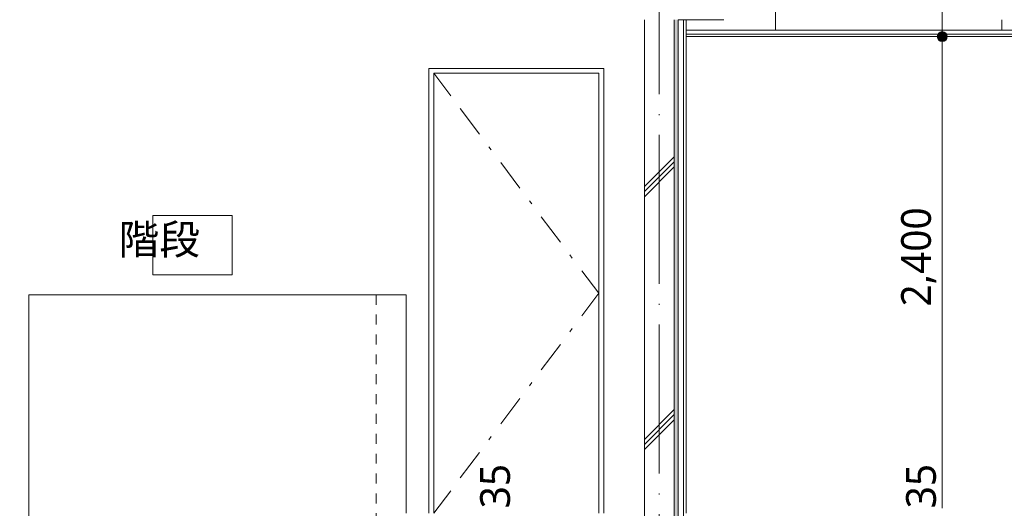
# Model space of a CAD drawing. Header units: millimetres. Extents: x 0 to 841, y 0 to 1188.
# Tile 12 of 98: x 151 to 251, y 402 to 451. Entities that reach past the tile are written whole.
import ezdxf
from ezdxf.xclip import XClip

# ---------------------------------------------------------------- set-up
doc = ezdxf.new("R2010")
doc.units = ezdxf.units.MM
doc.header["$MEASUREMENT"] = 0
doc.header["$XCLIPFRAME"] = 0
for name, pattern in [('Wipeout_Contour', [1000, 0, -1000]), ('通り芯', [19, 15, -2, 0, -2]), ('ＪＷ点線１', [2, 1, -1])]:
    doc.linetypes.add(name, pattern=pattern)
for name, color, linetype in [('壁-躯体', 7, 'Continuous'), ('天井', 7, 'Continuous'), ('室名.★', 7, 'Continuous'), ('寸法', 7, 'Continuous'), ('梁', 7, 'Continuous')]:
    doc.layers.add(name, color=color, linetype=linetype)
for name, color, linetype, lineweight in [('壁-躯体_ペン_番号__141', 7, 'Continuous', 15), ('天井_ペン_番号__141', 7, 'Continuous', 15), ('室名.★_ペン_番号__46', 7, 'Continuous', 13), ('寸法_ペン_番号__45', 7, 'Continuous', 13), ('寸法_ペン_番号__46', 7, 'Continuous', 13), ('梁_ペン_番号__30', 7, 'Continuous', 15), ('線_ペン_番号__41', 7, 'Continuous', 13), ('通り芯_ペン_番号__139', 8, 'Continuous', 5)]:
    doc.layers.add(name, color=color, linetype=linetype, lineweight=lineweight)
for name, color, linetype, lineweight, true_color in [('壁-躯体_ペン_番号__161', 251, 'Continuous', 5, 0x6a6a6a), ('壁-躯体_ペン_番号__169', 253, 'Continuous', 5, 0xaaaaaa), ('壁-躯体_ペン_番号__174', 253, 'Continuous', 5, 0xaaaaaa), ('壁-躯体_ペン_番号__63', 251, 'Continuous', 5, 0x6a6a6a), ('壁-躯体_ペン_番号__87', 251, 'Continuous', 5, 0x6a6a6a), ('天井_ペン_番号__161', 251, 'Continuous', 5, 0x6a6a6a), ('室名.★_ペン_番号__85', 251, 'Continuous', 5, 0x6a6a6a), ('寸法_ペン_番号__85', 251, 'Continuous', 5, 0x6a6a6a), ('柱_ペン_番号__88', 251, 'Continuous', 5, 0x6a6a6a), ('梁_ペン_番号__169', 253, 'Continuous', 5, 0xaaaaaa)]:
    doc.layers.add(name, color=color, linetype=linetype, lineweight=lineweight, true_color=true_color)
doc.styles.add('GENERATED_STYLE_1', font='meiryo.ttc')
pattern_1 = [(45, (121.78, 213.639), (-12.7279, 12.7279), []), (45, (121.525, 213.894), (-12.7279, 12.7279), []), (45, (121.27, 214.148), (-12.7279, 12.7279), [])]

# ---------------------------------------------------------------- blocks, each defined once
blk = doc.blocks.new('*X89')
at = {"layer": '壁-躯体_ペン_番号__174', "linetype": 'Continuous', "lineweight": 5, "true_color": 0xaaaaaa}
blk.add_hatch(color=253, dxfattribs=at).paths.add_polyline_path([(217.68, 451.239), (217.28, 451.239), (217.28, 400.839), (217.68, 400.839)])
blk = doc.blocks.new('図面_7_7', base_point=(216.78, 313.239))
at = {"layer": '壁-躯体_ペン_番号__63', "color": 251, "linetype": 'Continuous', "lineweight": 5, "true_color": 0x6a6a6a}
for p, q in [((210.18, 446.339), (192.58, 446.339)), ((192.58, 446.339), (192.58, 401.539)), ((210.18, 401.539), (210.18, 446.339)), ((194.783, 443.566), (193.08, 445.839)), ((193.08, 401.539), (193.08, 445.839)), ((193.08, 445.839), (209.68, 445.839)), ((209.68, 445.839), (209.68, 401.539)), ((197.662, 439.725), (195.743, 442.286)), ((198.861, 438.125), (198.621, 438.445)), ((201.74, 434.284), (199.821, 436.845)), ((202.939, 432.683), (202.699, 433.003)), ((205.818, 428.842), (203.899, 431.403)), ((207.017, 427.242), (206.777, 427.562)), ((209.68, 423.689), (207.977, 425.962)), ((209.68, 423.689), (207.977, 421.416)), ((207.017, 420.136), (206.777, 419.816)), ((205.818, 418.536), (203.899, 415.975)), ((202.939, 414.695), (202.699, 414.374)), ((201.74, 413.094), (199.821, 410.533)), ((198.861, 409.253), (198.621, 408.933)), ((197.662, 407.653), (195.743, 405.092)), ((194.783, 403.812), (193.08, 401.539))]:
    blk.add_line(p, q, dxfattribs=at)
at = {"layer": '壁-躯体_ペン_番号__87', "color": 251, "linetype": 'Continuous', "lineweight": 5, "true_color": 0x6a6a6a}
for p, q in [((190.28, 423.539), (152.28, 423.539)), ((152.28, 400.839), (152.28, 423.539)), ((190.28, 401.539), (190.28, 423.539))]:
    blk.add_line(p, q, dxfattribs=at)
at = {"layer": '寸法_ペン_番号__85', "color": 251, "linetype": 'Continuous', "lineweight": 5, "true_color": 0x6a6a6a}
blk.add_line((244.28, 449.039), (244.28, 402.039), dxfattribs=at)
at = {"layer": '線_ペン_番号__41', "color": 7, "linetype": 'ＪＷ点線１', "lineweight": 13, "flags": 128}
blk.add_lwpolyline([(187.28, 423.539), (187.28, 397.239), (192.727, 397.239)], dxfattribs=at)
at = {"layer": '寸法_ペン_番号__46', "color": 7, "linetype": 'Continuous', "lineweight": 13, "char_height": 3, "attachment_point": 7, "rotation": 90, "style": 'GENERATED_STYLE_1'}
for s, insert, width in [('\\A1;{\\pql;\\fMeiryo|b0|i0|c128|p0;\\W1.000000;2,400}', (243.68, 422.356), 11.334), ('\\A1;{\\pql;\\fMeiryo|b0|i0|c128|p0;\\W1.000000;35}', (200.78, 402.039), 4.96878), ('\\A1;{\\pql;\\fMeiryo|b0|i0|c128|p0;\\W1.000000;35}', (243.68, 402.039), 4.96878)]:
    blk.add_mtext(s, dxfattribs=dict(at, insert=insert, width=width))
at = {"color": 254, "linetype": 'Wipeout_Contour', "lineweight": 0, "ltscale": 1916.157686}
blk.add_wipeout([(218.23, 451.239), (218.23, 401.239), (218.48, 401.239), (218.48, 451.239)], dxfattribs=at).dxf.layer = '壁-躯体'
at = {"color": 254, "linetype": 'Wipeout_Contour', "lineweight": 0, "ltscale": 1842.369354}
blk.add_wipeout([(164.78, 425.539), (172.78, 425.539), (172.78, 431.539), (164.78, 431.539)], dxfattribs=at).dxf.layer = '室名.★'
at = {"layer": '室名.★_ペン_番号__85', "color": 251, "linetype": 'Continuous', "lineweight": 5, "true_color": 0x6a6a6a, "flags": 128}
blk.add_lwpolyline([(164.78, 425.539), (172.78, 425.539), (172.78, 431.539), (164.78, 431.539)], close=True, dxfattribs=at)
at = {"layer": '室名.★_ペン_番号__46', "color": 7, "linetype": 'Continuous', "lineweight": 13, "insert": (168.78, 430.615), "char_height": 3, "attachment_point": 2, "style": 'GENERATED_STYLE_1'}
blk.add_mtext('\\A1;{\\pqc;\\pt0,920;\\fMeiryo|b0|i0|c128|p0;\\W1.000000;階段\\fMeiryo|b0|i0|c128|p0;\\W1.000000;\\A1{\\H.66x;\\S^  ;}\\fMeiryo|b0|i0|c128|p0;\\W1.000000;\\fMeiryo|b0|i0|c128|p0;\\W1.000000;\\A1{\\H.66x;\\S^  ;}\\fMeiryo|b0|i0|c128|p0;\\W1.000000;\\fMeiryo|b0|i0|c128|p0;\\W1.000000;\\fMeiryo|b0|i0|c128|p0;\\W1.000000;\\fMeiryo|b0|i0|c128|p0;\\W1.000000;\\fMeiryo|b0|i0|c128|p0;\\W1.000000;\\fMeiryo|b0|i0|c128|p0;\\W1.000000;\\fMeiryo|b0|i0|c128|p0;\\W1.000000;\\A1{\\H.66x;\\S^  ;}\\fMeiryo|b0|i0|c128|p0;\\W1.000000;\\fMeiryo|b0|i0|c128|p0;\\W1.000000;\\A1{\\H.66x;\\S^  ;}\\fMeiryo|b0|i0|c128|p0;\\W1.000000;\\fMeiryo|b0|i0|c128|p0;\\W1.000000;\\fMeiryo|b0|i0|c128|p0;\\W1.000000;\\fMeiryo|b0|i0|c128|p0;\\W1.000000;\\fMeiryo|b0|i0|c128|p0;\\W1.000000;\\fMeiryo|b0|i0|c128|p0;\\W1.000000;\\fMeiryo|b0|i0|c128|p0;\\W1.000000;\\A1{\\H.66x;\\S^  ;}\\fMeiryo|b0|i0|c128|p0;\\W1.000000;\\fMeiryo|b0|i0|c128|p0;\\W1.000000;\\A1{\\H.66x;\\S^  ;}\\fMeiryo|b0|i0|c128|p0;\\W1.000000;\\fMeiryo|b0|i0|c128|p0;\\W1.000000;\\fMeiryo|b0|i0|c128|p0;\\W1.000000;\\fMeiryo|b0|i0|c128|p0;\\W1.000000;\\fMeiryo|b0|i0|c128|p0;\\W1.000000;\\fMeiryo|b0|i0|c128|p0;\\W1.000000;\\fMeiryo|b0|i0|c128|p0;\\W1.000000;\\A1{\\H.66x;\\S^  ;}\\fMeiryo|b0|i0|c128|p0;\\W1.000000;\\fMeiryo|b0|i0|c128|p0;\\W1.000000;\\A1{\\H.66x;\\S^  ;}\\fMeiryo|b0|i0|c128|p0;\\W1.000000;\\fMeiryo|b0|i0|c128|p0;\\W1.000000;\\fMeiryo|b0|i0|c128|p0;\\W1.000000;\\fMeiryo|b0|i0|c128|p0;\\W1.000000;\\fMeiryo|b0|i0|c128|p0;\\W1.000000;\\fMeiryo|b0|i0|c128|p0;\\W1.000000;\\fMeiryo|b0|i0|c128|p0;\\W1.000000;\\A1{\\H.66x;\\S^  ;}\\fMeiryo|b0|i0|c128|p0;\\W1.000000;\\fMeiryo|b0|i0|c128|p0;\\W1.000000;\\A1{\\H.66x;\\S^  ;}\\fMeiryo|b0|i0|c128|p0;\\W1.000000;\\fMeiryo|b0|i0|c128|p0;\\W1.000000;\\fMeiryo|b0|i0|c128|p0;\\W1.000000;\\fMeiryo|b0|i0|c128|p0;\\W1.000000;\\fMeiryo|b0|i0|c128|p0;\\W1.000000;\\fMeiryo|b0|i0|c128|p0;\\W1.000000;\\fMeiryo|b0|i0|c128|p0;\\W1.000000;\\fMeiryo|b0|i0|c128|p0;\\W1.000000;}', dxfattribs=at)
at = {"color": 254, "linetype": 'Wipeout_Contour', "lineweight": 0, "ltscale": 1915.42732}
blk.add_wipeout([(217.68, 451.239), (217.68, 401.239), (218.23, 401.239), (218.23, 451.239)], dxfattribs=at).dxf.layer = '壁-躯体'
at = {"color": 254, "linetype": 'Wipeout_Contour', "lineweight": 0, "ltscale": 1910.775129}
blk.add_wipeout([(214.28, 451.239), (214.28, 400.839), (217.28, 400.839), (217.28, 451.239)], dxfattribs=at).dxf.layer = '壁-躯体'
at = {"color": 254, "linetype": 'Wipeout_Contour', "lineweight": 0, "ltscale": 2000.424997}
blk.add_wipeout([(219.28, 449.789), (218.48, 449.789), (218.48, 449.539), (219.28, 449.539)], dxfattribs=at).dxf.layer = '天井'
at = {"layer": '壁-躯体_ペン_番号__169', "linetype": 'Continuous', "lineweight": 5, "true_color": 0xaaaaaa}
h = blk.add_hatch(dxfattribs=at)
h.set_pattern_fill('コンクリート_構造2_0007', color=253, style=0, pattern_type=2)
h.set_pattern_definition(pattern_1)
h.paths.add_polyline_path([(214.28, 451.239), (214.28, 400.839), (217.28, 400.839), (217.28, 451.239)])
at = {"color": 254, "linetype": 'Wipeout_Contour', "lineweight": 0, "ltscale": 2102.412437}
blk.add_wipeout([(219.28, 449.789), (219.28, 449.539), (318.38, 449.539), (318.38, 449.789)], dxfattribs=at).dxf.layer = '天井'
at = {"color": 254, "linetype": 'Wipeout_Contour', "lineweight": 0, "ltscale": 1913.857844}
blk.add_wipeout([(217.68, 451.239), (217.28, 451.239), (217.28, 400.839), (217.68, 400.839)], dxfattribs=at).dxf.layer = '壁-躯体'
at = {"color": 254, "linetype": 'Wipeout_Contour', "lineweight": 0, "ltscale": 2001.5579}
blk.add_wipeout([(219.28, 450.169), (218.48, 450.169), (218.48, 449.789), (219.28, 449.789)], dxfattribs=at).dxf.layer = '天井'
at = {"layer": '壁-躯体', "color": 7, "linetype": 'Continuous', "lineweight": 5}
blk.add_blockref('*X89', (0, 0), dxfattribs=at)
at = {"color": 254, "linetype": 'Wipeout_Contour', "lineweight": 0, "ltscale": 2103.492945}
blk.add_wipeout([(219.28, 450.169), (219.28, 449.789), (318.38, 449.789), (318.38, 450.169)], dxfattribs=at).dxf.layer = '天井'
at = {"layer": '寸法', "linetype": 'Continuous', "lineweight": 0, "true_color": 0x000000}
blk.add_hatch(color=18, dxfattribs=at).paths.add_polyline_path([(243.78, 449.539), (243.818, 449.348), (243.926, 449.185), (244.089, 449.077), (244.28, 449.039), (244.471, 449.077), (244.633, 449.185), (244.742, 449.348), (244.78, 449.539), (244.742, 449.73), (244.633, 449.893), (244.471, 450.001), (244.28, 450.039), (244.089, 450.001), (243.926, 449.893), (243.818, 449.73)])
at = {"layer": '壁-躯体_ペン_番号__87', "color": 251, "linetype": 'Continuous', "lineweight": 5, "true_color": 0x6a6a6a}
blk.add_line((250.28, 450.169), (250.28, 451.239), dxfattribs=at)
at = {"layer": '天井_ペン_番号__141', "color": 7, "linetype": 'Continuous', "lineweight": 15, "flags": 128}
blk.add_lwpolyline([(299.08, 449.539), (219.28, 449.539), (218.48, 449.539)], dxfattribs=at)
at = {"layer": '天井_ペン_番号__161', "color": 251, "linetype": 'Continuous', "lineweight": 5, "true_color": 0x6a6a6a, "flags": 128}
for points in [[(318.38, 450.169), (219.28, 450.169), (218.48, 450.169)], [(318.38, 449.789), (219.28, 449.789), (218.48, 449.789)]]:
    blk.add_lwpolyline(points, dxfattribs=at)
at = {"layer": '寸法_ペン_番号__45', "color": 7, "linetype": 'Continuous', "lineweight": 13}
blk.add_circle((244.28, 449.539), 0.5, dxfattribs=at)
at = {"layer": '寸法_ペン_番号__85', "color": 251, "linetype": 'Continuous', "lineweight": 5, "true_color": 0x6a6a6a}
blk.add_line((244.28, 463.568), (244.28, 450.039), dxfattribs=at)
at = {"layer": '柱_ペン_番号__88', "color": 251, "linetype": 'Continuous', "lineweight": 5, "true_color": 0x6a6a6a}
blk.add_line((227.48, 450.169), (227.48, 461.21), dxfattribs=at)
at = {"color": 254, "linetype": 'Wipeout_Contour', "lineweight": 0, "ltscale": 2024.133035}
blk.add_wipeout([(219.28, 463.239), (214.28, 463.239), (214.28, 451.239), (219.28, 451.239)], dxfattribs=at).dxf.layer = '梁'
at = {"layer": '梁_ペン_番号__169', "linetype": 'Continuous', "lineweight": 5, "true_color": 0xaaaaaa}
h = blk.add_hatch(dxfattribs=at)
h.set_pattern_fill('コンクリート_構造2_0007', color=253, style=0, pattern_type=2)
h.set_pattern_definition(pattern_1)
h.paths.add_polyline_path([(219.28, 463.239), (214.28, 463.239), (214.28, 451.239), (219.28, 451.239)])
at = {"layer": '壁-躯体_ペン_番号__141', "color": 7, "linetype": 'Continuous', "lineweight": 15}
for p, q in [((214.28, 451.239), (214.28, 400.839)), ((217.28, 451.239), (217.28, 400.839)), ((218.48, 451.239), (218.48, 401.539))]:
    blk.add_line(p, q, dxfattribs=at)
at = {"layer": '壁-躯体_ペン_番号__161', "color": 251, "linetype": 'Continuous', "lineweight": 5, "true_color": 0x6a6a6a}
blk.add_line((218.23, 451.239), (218.23, 401.239), dxfattribs=at)
at = {"layer": '壁-躯体_ペン_番号__161', "color": 251, "linetype": 'Continuous', "lineweight": 5, "true_color": 0x6a6a6a, "flags": 128}
blk.add_lwpolyline([(217.68, 451.239), (217.68, 401.239), (217.68, 400.839)], dxfattribs=at)
at = {"layer": '通り芯_ペン_番号__139', "color": 8, "linetype": '通り芯', "lineweight": 5}
blk.add_line((215.78, 477.839), (215.78, 158.639), dxfattribs=at)
at = {"color": 254, "linetype": 'Wipeout_Contour', "lineweight": 0, "ltscale": 2031.028007}
blk.add_wipeout([(222.28, 463.239), (219.28, 463.239), (219.28, 451.239), (222.28, 451.239)], dxfattribs=at).dxf.layer = '梁'
at = {"layer": '梁_ペン_番号__169', "linetype": 'Continuous', "lineweight": 5, "true_color": 0xaaaaaa}
h = blk.add_hatch(dxfattribs=at)
h.set_pattern_fill('コンクリート_構造2_0007', color=253, style=0, pattern_type=2)
h.set_pattern_definition(pattern_1)
h.paths.add_polyline_path([(222.28, 463.239), (219.28, 463.239), (219.28, 451.239), (222.28, 451.239)])
at = {"layer": '梁_ペン_番号__30', "color": 7, "linetype": 'Continuous', "lineweight": 15, "flags": 128}
blk.add_lwpolyline([(222.28, 451.239), (219.28, 451.239), (217.68, 451.239)], dxfattribs=at)

msp = doc.modelspace()

# ---------------------------------------------------------------- block references
at = {"color": 7, "linetype": 'Continuous', "lineweight": 5}
ref = msp.add_blockref('図面_7_7', (216.78, 313.239), dxfattribs=at)
XClip(ref).set_block_clipping_path([(31.7799017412, 128.6389561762), (401.7799017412, 497.8389578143)])

doc.saveas('drawing.dxf')
